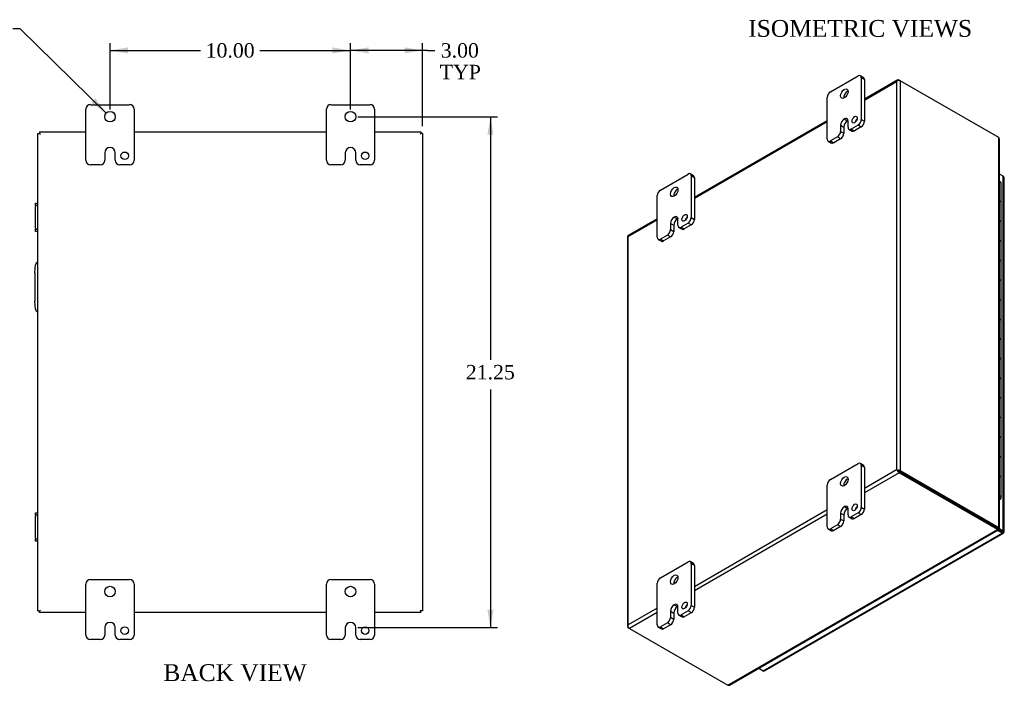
# Model space of a CAD drawing. Header units: inches. Extents: x 2 to 119, y 1 to 79.
# Tile 6 of 7: x 78 to 119, y 25 to 53. Entities that reach past the tile are written whole.
import ezdxf
from ezdxf.enums import TextEntityAlignment as Align

# ---------------------------------------------------------------- set-up
doc = ezdxf.new("R2010")
doc.units = ezdxf.units.IN
doc.header["$MEASUREMENT"] = 0
for name, color, linetype in [('COM40153-2', 7, 'CONTINUOUS'), ('COM42667', 7, 'CONTINUOUS'), ('COM48425', 7, 'CONTINUOUS'), ('COM71780-6', 7, 'CONTINUOUS'), ('DEFAULT', 7, 'CONTINUOUS'), ('FET07710', 7, 'CONTINUOUS'), ('HNG10620-16B', 7, 'CONTINUOUS'), ('HNG10620-16C', 7, 'CONTINUOUS'), ('HNG10620-16P', 7, 'CONTINUOUS')]:
    doc.layers.add(name, color=color, linetype=linetype)
doc.styles.add('SEACAD_SOLID_EDGE_ANSI1_SY', font='txt')
doc.styles.add('SEACAD_TIMES_NEW_ROMAN', font='times.ttf')

# ---------------------------------------------------------------- blocks, each defined once
blk = doc.blocks.new('GDIMGGROUP11')
at = {"layer": 'DEFAULT', "linetype": 'Continuous'}
for points in [[(82.546, 51.909), (81.796, 51.784), (82.546, 51.659)], [(91.046, 51.909), (91.046, 51.659), (91.796, 51.784)]]:
    blk.add_hatch(color=136, dxfattribs=at).paths.add_polyline_path(points)
at = {"layer": 'DEFAULT', "color": 136, "linetype": 'Continuous'}
for p, q in [((81.796, 49.327), (81.796, 52.084)), ((91.796, 49.327), (91.796, 52.084)), ((81.796, 51.784), (85.562, 51.784)), ((88.03, 51.784), (91.796, 51.784))]:
    blk.add_line(p, q, dxfattribs=at)
at = {"layer": 'DEFAULT', "color": 136, "linetype": 'Continuous', "style": 'SEACAD_TIMES_NEW_ROMAN'}
blk.add_text('10.00', height=0.6, dxfattribs=at).set_placement((85.772, 52.084), align=Align.TOP_LEFT)
blk = doc.blocks.new('GDIMGGROUP12')
at = {"layer": 'DEFAULT', "linetype": 'Continuous'}
for points in [[(92.546, 51.909), (91.796, 51.784), (92.546, 51.659)], [(94.046, 51.909), (94.046, 51.659), (94.796, 51.784)]]:
    blk.add_hatch(color=136, dxfattribs=at).paths.add_polyline_path(points)
at = {"layer": 'DEFAULT', "color": 136, "linetype": 'Continuous'}
for p, q in [((91.796, 49.546), (91.796, 52.084)), ((94.796, 48.63), (94.796, 52.084)), ((94.997, 51.784), (91.796, 51.784)), ((94.997, 51.784), (95.297, 51.784))]:
    blk.add_line(p, q, dxfattribs=at)
at = {"layer": 'DEFAULT', "color": 136, "linetype": 'Continuous', "style": 'SEACAD_TIMES_NEW_ROMAN'}
for s, p in [('3.00', (95.549, 52.084)), ('TYP', (95.507, 51.184))]:
    blk.add_text(s, height=0.6, dxfattribs=at).set_placement(p, align=Align.TOP_LEFT)
blk = doc.blocks.new('GDIMGGROUP13')
at = {"layer": 'DEFAULT', "linetype": 'Continuous'}
for points in [[(97.739, 48.277), (97.614, 49.027), (97.489, 48.277)], [(97.739, 28.527), (97.489, 28.527), (97.614, 27.777)]]:
    blk.add_hatch(color=136, dxfattribs=at).paths.add_polyline_path(points)
at = {"layer": 'DEFAULT', "color": 136, "linetype": 'Continuous'}
for p, q in [((92.096, 49.027), (97.914, 49.027)), ((97.614, 49.027), (97.614, 38.912)), ((97.614, 37.68), (97.614, 27.777)), ((92.097, 27.777), (97.914, 27.777))]:
    blk.add_line(p, q, dxfattribs=at)
at = {"layer": 'DEFAULT', "color": 136, "linetype": 'Continuous', "style": 'SEACAD_TIMES_NEW_ROMAN'}
blk.add_text('21.25', height=0.6, dxfattribs=at).set_placement((96.59, 38.702), align=Align.TOP_LEFT)
blk = doc.blocks.new('GDIMGGROUP22')
at = {"layer": 'DEFAULT', "linetype": 'Continuous'}
blk.add_hatch(color=136, dxfattribs=at).paths.add_polyline_path([(81.015, 49.614), (81.64, 49.18), (81.19, 49.793)])
at = {"layer": 'DEFAULT', "color": 136, "linetype": 'Continuous'}
for p, q in [((78.053, 52.676), (77.753, 52.676)), ((81.64, 49.18), (78.053, 52.676))]:
    blk.add_line(p, q, dxfattribs=at)
for s, style, p in [('O', 'SEACAD_SOLID_EDGE_ANSI1_SY', (74.906, 52.976)), ('0.44', 'SEACAD_TIMES_NEW_ROMAN', (75.95, 52.976)), ('TYP', 'SEACAD_TIMES_NEW_ROMAN', (75.385, 52.076))]:
    blk.add_text(s, height=0.6, dxfattribs=dict(at, style=style)).set_placement(p, align=Align.TOP_LEFT)

msp = doc.modelspace()

# ---------------------------------------------------------------- linework, layer by layer
at = {"layer": 'COM40153-2', "color": 7}
for p, q in [((78.671, 42.528), (78.7, 42.862)), ((78.671, 42.528), (78.671, 41.357)), ((78.7, 41.023), (78.671, 41.357))]:
    msp.add_line(p, q, dxfattribs=at)
for centre, start, end in [((78.825, 42.851), 103.3006, 175), ((78.825, 41.033), 185, 256.6994)]:
    msp.add_arc(centre, 0.125, start, end, dxfattribs=at)
at = {"layer": 'COM42667', "color": 7}
for p, q in [((78.7, 45.334), (78.7, 45.429)), ((78.7, 45.429), (78.796, 45.429)), ((78.7, 45.334), (78.7, 45.286)), ((78.796, 45.334), (78.7, 45.334)), ((78.7, 44.394), (78.7, 45.286)), ((78.7, 44.394), (78.7, 44.346)), ((78.7, 44.251), (78.7, 44.346)), ((78.7, 44.346), (78.796, 44.346)), ((78.796, 44.251), (78.7, 44.251)), ((78.7, 32.458), (78.7, 32.553)), ((78.7, 32.553), (78.796, 32.553)), ((78.7, 32.458), (78.7, 32.41)), ((78.796, 32.458), (78.7, 32.458)), ((78.7, 31.518), (78.7, 32.41)), ((78.7, 31.518), (78.7, 31.47)), ((78.7, 31.375), (78.7, 31.47)), ((78.7, 31.47), (78.796, 31.47)), ((78.796, 31.375), (78.7, 31.375))]:
    msp.add_line(p, q, dxfattribs=at)
at = {"layer": 'COM48425', "color": 7}
for p, q in [((114.555, 50.553), (113.169, 49.753)), ((113.169, 49.716), (114.507, 50.489)), ((114.507, 50.489), (114.507, 34.335)), ((114.537, 50.53), (114.537, 50.53)), ((114.609, 50.547), (114.66, 50.518)), ((118.75, 48.157), (114.66, 50.518)), ((114.66, 50.518), (114.66, 34.306)), ((111.623, 48.86), (106.098, 45.67)), ((106.098, 45.634), (111.623, 48.823)), ((78.796, 48.33), (78.868, 48.33)), ((78.796, 28.474), (78.796, 48.33)), ((78.868, 48.402), (78.868, 48.33)), ((78.868, 48.402), (80.796, 48.402)), ((78.868, 48.33), (78.904, 48.294)), ((78.868, 48.33), (78.904, 48.294)), ((82.796, 48.402), (90.796, 48.402)), ((92.796, 48.402), (94.724, 48.402)), ((94.724, 48.33), (94.688, 48.294)), ((94.724, 48.33), (94.688, 48.294)), ((94.724, 48.402), (94.724, 48.33)), ((94.796, 48.33), (94.724, 48.33)), ((94.796, 48.33), (94.796, 28.474)), ((118.75, 31.944), (118.75, 48.157)), ((118.781, 31.925), (118.781, 48.087)), ((104.552, 44.777), (103.343, 44.08)), ((103.346, 44.045), (104.552, 44.741)), ((103.315, 44.03), (103.315, 27.818)), ((103.346, 27.891), (103.346, 44.045)), ((114.507, 34.335), (113.169, 33.563)), ((114.609, 34.217), (113.169, 33.386)), ((114.558, 34.306), (114.507, 34.335)), ((114.537, 34.318), (114.609, 34.276)), ((114.537, 34.318), (114.609, 34.276)), ((114.609, 34.276), (118.699, 31.915)), ((118.699, 31.915), (114.609, 34.276)), ((118.699, 31.856), (114.609, 34.217)), ((114.66, 34.306), (118.75, 31.944)), ((111.623, 32.67), (106.098, 29.48)), ((111.623, 32.493), (106.098, 29.304)), ((118.699, 31.915), (118.75, 31.944)), ((107.487, 25.383), (118.699, 31.856)), ((107.563, 25.39), (118.731, 31.838)), ((118.699, 31.915), (118.699, 31.856)), ((118.72, 31.888), (118.7, 31.9)), ((118.7, 31.9), (118.72, 31.888)), ((118.7, 31.893), (118.732, 31.875)), ((118.713, 31.922), (118.733, 31.91)), ((118.733, 31.91), (118.713, 31.922)), ((118.719, 31.925), (118.75, 31.907)), ((118.72, 31.888), (118.732, 31.875)), ((118.733, 31.91), (118.75, 31.907)), ((78.796, 28.474), (78.868, 28.474)), ((78.868, 28.474), (78.904, 28.51)), ((78.868, 28.474), (78.904, 28.51)), ((78.868, 28.402), (78.868, 28.474)), ((80.796, 28.402), (78.868, 28.402)), ((90.796, 28.402), (82.796, 28.402)), ((94.724, 28.402), (92.796, 28.402)), ((94.724, 28.474), (94.688, 28.51)), ((94.724, 28.474), (94.688, 28.51)), ((94.796, 28.474), (94.724, 28.474)), ((94.724, 28.402), (94.724, 28.474)), ((104.552, 28.587), (103.346, 27.891)), ((104.552, 28.411), (103.397, 27.744)), ((103.325, 27.845), (103.325, 27.845)), ((103.397, 27.744), (103.346, 27.774)), ((103.397, 27.744), (107.487, 25.383))]:
    msp.add_line(p, q, dxfattribs=at)
for centre, start, end in [((118.689, 48.087), 0, 48.6182), ((107.517, 25.47), 251.3818, 300)]:
    msp.add_arc(centre, 0.0923, start, end, dxfattribs=at)
for centre, major_axis, ratio, start_param, end_param in [((114.584, 50.444), (0.076, 0.132), 0.577982, 1.231508, 1.571345), ((114.584, 50.444), (0.076, 0.132), 0.577982, 1.230411, 1.570248), ((114.609, 50.459), (0.054, -0.0935), 0.57735, 2.356194, 3.587154), ((114.584, 50.474), (0.108, 0), 0.57735, 0.785398, 2.016358), ((103.423, 44.03), (0.108, 0), 0.57735, 2.696031, 3.141593), ((103.397, 43.986), (0.054, -0.0935), 0.57735, 3.141593, 3.587154), ((103.423, 44.001), (-0.108, 0.062), 0.000948, 0.445015, 0.784852), ((103.423, 44.001), (-0.108, 0.062), 0.000948, -0.784852, -0.445015), ((114.584, 34.291), (-0.108, 0.062), 0.000948, -1.124689, -0.784852), ((114.584, 34.291), (-0.108, 0.062), 0.000948, 0.784852, 1.124689), ((114.584, 34.262), (0.108, 0), 0.57735, 0.785398, 2.016358), ((114.609, 34.306), (0.054, -0.0935), 0.57735, 4.266828, 5.497787), ((114.584, 34.291), (0.036, -0.0207), 0.000948, 0.785944, 2.356741), ((114.584, 34.291), (0.036, -0.0208), 0.000948, 3.926445, 5.497241), ((103.423, 27.818), (0.108, 0), 0.57735, 2.696031, 3.926991), ((103.423, 27.847), (-0.076, -0.132), 0.577982, 4.71184, 5.051677), ((103.423, 27.847), (-0.076, -0.132), 0.577982, 4.712938, 5.052774), ((103.397, 27.832), (0.054, -0.0935), 0.57735, 4.266828, 5.497787)]:
    msp.add_ellipse(centre, major_axis=major_axis, ratio=ratio, start_param=start_param, end_param=end_param, dxfattribs=at)
for points, knots in [([(118.75, 31.907), (118.76, 31.908), (118.768, 31.911), (118.779, 31.917), (118.781, 31.921), (118.781, 31.929), (118.779, 31.933), (118.768, 31.94), (118.76, 31.943), (118.75, 31.944)], [0, 0, 0, 0, 0.25, 0.25, 0.5, 0.5, 0.75, 0.75, 1, 1, 1, 1]), ([(118.732, 31.875), (118.735, 31.865), (118.737, 31.857), (118.736, 31.844), (118.734, 31.84), (118.728, 31.836), (118.723, 31.837), (118.712, 31.843), (118.705, 31.848), (118.699, 31.856)], [0, 0, 0, 0, 0.25, 0.25, 0.5, 0.5, 0.75, 0.75, 1, 1, 1, 1]), ([(118.706, 31.919), (118.711, 31.921), (118.717, 31.923), (118.72, 31.925), (118.72, 31.925)], [0, 0, 0, 0, 0.3999996, 0.7999992, 0.7999992, 0.7999992, 0.7999992])]:
    msp.add_open_spline(points, degree=3, knots=knots, dxfattribs=at)
msp.add_open_spline([(118.7, 31.893), (118.701, 31.893), (118.7, 31.898), (118.699, 31.906)], degree=3, dxfattribs=at)
at = {"layer": 'COM71780-6', "color": 7}
for p, q in [((118.943, 46.547), (118.781, 46.64)), ((118.943, 31.801), (118.943, 46.547)), ((118.974, 31.757), (118.974, 46.503)), ((118.406, 32.084), (118.406, 32.084)), ((118.434, 32.068), (118.434, 32.068)), ((108.961, 25.979), (118.892, 31.712)), ((109.015, 25.974), (118.946, 31.707)), ((118.892, 31.712), (118.703, 31.822)), ((118.734, 31.862), (118.892, 31.771)), ((118.892, 31.771), (118.734, 31.862)), ((118.756, 31.909), (118.943, 31.801)), ((118.892, 31.771), (118.892, 31.771)), ((118.892, 31.771), (118.892, 31.771)), ((118.892, 31.771), (118.943, 31.742)), ((118.964, 31.73), (118.892, 31.771)), ((118.964, 31.73), (118.892, 31.771)), ((108.772, 26.088), (108.961, 25.979))]:
    msp.add_line(p, q, dxfattribs=at)
for centre, major_axis, ratio, start_param, end_param in [((118.866, 46.503), (-0.108, 0), 0.57735, 3.141593, 3.926991), ((118.866, 31.786), (-0.036, 0.0207), 0.000948, 2.356741, 3.927537), ((118.866, 31.786), (-0.036, 0.0208), 0.000948, 2.355648, 3.926445), ((118.892, 31.801), (-0.054, 0.0935), 0.57735, 2.356194, 3.587154), ((118.866, 31.757), (-0.108, 0), 0.57735, 2.696031, 3.926991), ((118.866, 31.786), (0.108, -0.062), 0.000948, -0.784852, -0.445015), ((118.866, 31.786), (0.108, -0.062), 0.000948, 0.445015, 0.784852), ((108.961, 26.067), (-0.054, 0.0935), 0.57735, 2.356194, 3.141593)]:
    msp.add_ellipse(centre, major_axis=major_axis, ratio=ratio, start_param=start_param, end_param=end_param, dxfattribs=at)
at = {"layer": 'FET07710', "color": 7}
for p, q in [((111.755, 50.059), (112.904, 50.723)), ((113.13, 50.656), (112.998, 50.732)), ((113.037, 50.646), (113.037, 48.911)), ((113.169, 50.57), (113.037, 50.646)), ((113.169, 50.57), (113.169, 48.835)), ((111.623, 48.095), (111.623, 49.83)), ((80.796, 47.215), (80.796, 49.34)), ((80.984, 49.527), (82.609, 49.527)), ((82.796, 49.34), (82.796, 47.215)), ((90.796, 47.215), (90.796, 49.34)), ((90.984, 49.527), (92.609, 49.527)), ((92.796, 49.34), (92.796, 47.215)), ((112.33, 48.936), (112.33, 48.936)), ((112.33, 48.936), (112.463, 48.86)), ((112.33, 48.936), (112.462, 48.86)), ((112.463, 48.86), (112.462, 48.86)), ((112.484, 48.592), (112.484, 48.847)), ((113.037, 48.911), (113.169, 48.835)), ((112.176, 48.669), (112.176, 48.414)), ((112.176, 48.669), (112.308, 48.593)), ((112.176, 48.414), (112.308, 48.337)), ((112.308, 48.593), (112.308, 48.337)), ((112.523, 48.506), (112.656, 48.43)), ((112.904, 48.681), (112.617, 48.515)), ((112.617, 48.515), (112.749, 48.439)), ((113.037, 48.605), (112.749, 48.439)), ((113.037, 48.605), (112.904, 48.681)), ((111.662, 48.009), (111.794, 47.932)), ((112.043, 48.184), (111.755, 48.018)), ((111.755, 48.018), (111.888, 47.942)), ((112.175, 48.108), (111.888, 47.942)), ((112.175, 48.108), (112.043, 48.184)), ((81.578, 47.527), (81.578, 47.215)), ((81.797, 47.745), (81.796, 47.745)), ((82.015, 47.215), (82.015, 47.527)), ((91.578, 47.527), (91.578, 47.215)), ((91.797, 47.745), (91.796, 47.745)), ((92.015, 47.215), (92.015, 47.527)), ((81.391, 47.027), (80.984, 47.027)), ((82.609, 47.027), (82.202, 47.027)), ((91.391, 47.027), (90.984, 47.027)), ((92.609, 47.027), (92.202, 47.027)), ((104.684, 45.977), (105.833, 46.64)), ((106.059, 46.573), (105.927, 46.649)), ((105.966, 46.564), (105.966, 44.829)), ((106.098, 46.487), (105.966, 46.564)), ((106.098, 46.487), (106.098, 44.752)), ((104.552, 44.012), (104.552, 45.747)), ((105.259, 44.854), (105.259, 44.853)), ((105.259, 44.854), (105.391, 44.777)), ((105.259, 44.853), (105.391, 44.777)), ((105.391, 44.777), (105.391, 44.777)), ((105.413, 44.51), (105.413, 44.765)), ((105.966, 44.829), (106.098, 44.752)), ((105.105, 44.586), (105.105, 44.331)), ((105.105, 44.586), (105.237, 44.51)), ((105.105, 44.331), (105.237, 44.255)), ((105.237, 44.51), (105.237, 44.255)), ((105.452, 44.424), (105.584, 44.347)), ((105.833, 44.599), (105.546, 44.433)), ((105.546, 44.433), (105.678, 44.357)), ((105.966, 44.523), (105.678, 44.357)), ((105.966, 44.523), (105.833, 44.599)), ((104.591, 43.926), (104.723, 43.85)), ((104.972, 44.102), (104.684, 43.936)), ((104.684, 43.936), (104.817, 43.859)), ((105.104, 44.025), (104.817, 43.859)), ((105.104, 44.025), (104.972, 44.102)), ((111.755, 33.933), (112.904, 34.597)), ((113.13, 34.53), (112.998, 34.606)), ((113.037, 34.52), (113.037, 32.785)), ((113.169, 34.444), (113.037, 34.52)), ((113.169, 34.444), (113.169, 32.709)), ((111.623, 31.969), (111.623, 33.704)), ((112.33, 32.81), (112.33, 32.81)), ((112.33, 32.81), (112.463, 32.734)), ((112.33, 32.81), (112.462, 32.734)), ((113.037, 32.785), (113.169, 32.709)), ((112.176, 32.543), (112.176, 32.288)), ((112.176, 32.543), (112.308, 32.467)), ((112.308, 32.467), (112.308, 32.212)), ((112.463, 32.734), (112.462, 32.734)), ((112.484, 32.466), (112.484, 32.721)), ((112.523, 32.38), (112.656, 32.304)), ((112.904, 32.556), (112.617, 32.39)), ((112.617, 32.39), (112.749, 32.313)), ((113.037, 32.479), (112.749, 32.313)), ((113.037, 32.479), (112.904, 32.556)), ((112.043, 32.058), (111.755, 31.892)), ((112.175, 31.982), (111.888, 31.816)), ((112.175, 31.982), (112.043, 32.058)), ((112.176, 32.288), (112.308, 32.212)), ((111.662, 31.883), (111.794, 31.807)), ((111.755, 31.892), (111.888, 31.816)), ((104.684, 29.851), (105.833, 30.514)), ((106.059, 30.447), (105.927, 30.524)), ((105.966, 30.438), (105.966, 28.703)), ((106.098, 30.361), (105.966, 30.438)), ((106.098, 30.361), (106.098, 28.626)), ((80.796, 27.465), (80.796, 29.59)), ((80.984, 29.777), (82.609, 29.777)), ((82.796, 29.59), (82.796, 27.465)), ((90.796, 27.465), (90.796, 29.59)), ((90.984, 29.777), (92.609, 29.777)), ((92.796, 29.59), (92.796, 27.465)), ((104.552, 27.886), (104.552, 29.621)), ((105.259, 28.728), (105.259, 28.728)), ((105.259, 28.728), (105.391, 28.652)), ((105.259, 28.728), (105.391, 28.651)), ((105.966, 28.703), (106.098, 28.626)), ((105.105, 28.461), (105.105, 28.206)), ((105.105, 28.461), (105.237, 28.384)), ((105.237, 28.384), (105.237, 28.129)), ((105.391, 28.652), (105.391, 28.651)), ((105.413, 28.384), (105.413, 28.639)), ((105.452, 28.298), (105.584, 28.222)), ((105.833, 28.473), (105.546, 28.307)), ((105.546, 28.307), (105.678, 28.231)), ((105.966, 28.397), (105.678, 28.231)), ((105.966, 28.397), (105.833, 28.473)), ((81.797, 27.995), (81.796, 27.995)), ((91.797, 27.995), (91.796, 27.995)), ((104.972, 27.976), (104.684, 27.81)), ((105.104, 27.9), (104.817, 27.733)), ((105.104, 27.9), (104.972, 27.976)), ((105.105, 28.206), (105.237, 28.129)), ((81.578, 27.777), (81.578, 27.465)), ((82.015, 27.465), (82.015, 27.777)), ((91.578, 27.777), (91.578, 27.465)), ((92.015, 27.465), (92.015, 27.777)), ((104.591, 27.8), (104.723, 27.724)), ((104.684, 27.81), (104.817, 27.733)), ((81.391, 27.277), (80.984, 27.277)), ((82.609, 27.277), (82.202, 27.277)), ((91.391, 27.277), (90.984, 27.277)), ((92.609, 27.277), (92.202, 27.277))]:
    msp.add_line(p, q, dxfattribs=at)
for centre, radius in [((81.796, 49.027), 0.219), ((91.796, 49.027), 0.219), ((82.406, 47.402), 0.156), ((92.406, 47.402), 0.156), ((81.796, 29.277), 0.219), ((91.796, 29.277), 0.219), ((82.406, 27.652), 0.156), ((92.406, 27.652), 0.156)]:
    msp.add_circle(centre, radius, dxfattribs=at)
for centre, radius, start, end in [((80.984, 49.34), 0.188, 90, 180), ((82.609, 49.34), 0.188, 0, 90), ((90.984, 49.34), 0.188, 90, 180), ((92.609, 49.34), 0.188, 0, 90), ((81.796, 47.527), 0.218, 90, 180), ((81.797, 47.527), 0.218, 0, 90), ((91.796, 47.527), 0.218, 90, 180), ((91.797, 47.527), 0.218, 0, 90), ((80.984, 47.215), 0.188, 180, 270), ((81.391, 47.215), 0.188, 270, 0), ((82.202, 47.215), 0.188, 180, 270), ((82.609, 47.215), 0.188, 270, 0), ((90.984, 47.215), 0.188, 180, 270), ((91.391, 47.215), 0.188, 270, 0), ((92.202, 47.215), 0.188, 180, 270), ((92.609, 47.215), 0.188, 270, 0), ((80.984, 29.59), 0.188, 90, 180), ((82.609, 29.59), 0.188, 0, 90), ((90.984, 29.59), 0.188, 90, 180), ((92.609, 29.59), 0.188, 0, 90), ((81.796, 27.777), 0.218, 90, 180), ((81.797, 27.777), 0.218, 0, 90), ((91.796, 27.777), 0.218, 90, 180), ((91.797, 27.777), 0.218, 0, 90), ((80.984, 27.465), 0.188, 180, 270), ((81.391, 27.465), 0.188, 270, 0), ((82.202, 27.465), 0.188, 180, 270), ((82.609, 27.465), 0.188, 270, 0), ((90.984, 27.465), 0.188, 180, 270), ((91.391, 27.465), 0.188, 270, 0), ((92.202, 27.465), 0.188, 180, 270), ((92.609, 27.465), 0.188, 270, 0)]:
    msp.add_arc(centre, radius, start, end, dxfattribs=at)
for centre, major_axis, start_param, end_param in [((112.904, 50.57), (-0.094, -0.162), 2.356194, 3.926991), ((113.037, 50.493), (-0.094, -0.162), 2.356194, 3.141593), ((111.755, 49.906), (0.094, 0.162), 0.785398, 2.356194), ((112.462, 49.906), (0.109, 0.189), 0.649107, 2.492486), ((112.33, 48.758), (0.109, 0.189), 0.785398, 2.356194), ((112.462, 48.682), (0.109, 0.189), 0.785398, 2.356194), ((112.33, 48.758), (-0.109, -0.189), 2.356194, 3.926991), ((112.463, 48.682), (-0.109, -0.189), 3.793313, 3.926991), ((112.893, 48.828), (0.078, 0.135), 1.008936, 2.132657), ((112.904, 48.835), (-0.094, -0.162), 0.785398, 2.356194), ((113.037, 48.758), (0.094, 0.162), 3.926991, 5.497787), ((112.043, 48.337), (-0.094, -0.162), 0.785398, 2.356194), ((112.175, 48.261), (0.094, 0.162), 3.926991, 5.497787), ((112.617, 48.669), (0.094, 0.162), 2.356194, 3.926991), ((112.749, 48.592), (0.094, 0.162), 3.141593, 3.926991), ((111.755, 48.171), (0.094, 0.162), 2.356194, 3.926991), ((111.888, 48.095), (0.094, 0.162), 3.141593, 3.926991), ((105.833, 46.487), (-0.094, -0.162), 2.356194, 3.926991), ((105.966, 46.411), (-0.094, -0.162), 2.356194, 3.141593), ((104.684, 45.824), (0.094, 0.162), 0.785398, 2.356194), ((105.391, 45.824), (0.109, 0.189), 0.649107, 2.492486), ((105.259, 44.675), (0.109, 0.189), 0.785398, 2.356194), ((105.391, 44.599), (0.109, 0.189), 0.785398, 2.356194), ((105.259, 44.676), (-0.109, -0.189), 2.356194, 3.926991), ((105.391, 44.599), (-0.109, -0.189), 3.793313, 3.926991), ((105.822, 44.746), (0.078, 0.135), 1.008936, 2.132657), ((105.833, 44.752), (-0.094, -0.162), 0.785398, 2.356194), ((105.966, 44.676), (0.094, 0.162), 3.926991, 5.497787), ((104.972, 44.255), (-0.094, -0.162), 0.785398, 2.356194), ((105.104, 44.178), (0.094, 0.162), 3.926991, 5.497787), ((105.546, 44.586), (0.094, 0.162), 2.356194, 3.926991), ((105.678, 44.51), (0.094, 0.162), 3.141593, 3.926991), ((104.684, 44.089), (0.094, 0.162), 2.356194, 3.926991), ((104.817, 44.012), (0.094, 0.162), 3.141593, 3.926991), ((112.904, 34.444), (-0.094, -0.162), 2.356194, 3.926991), ((113.037, 34.367), (-0.094, -0.162), 2.356194, 3.141593), ((111.755, 33.78), (0.094, 0.162), 0.785398, 2.356194), ((112.462, 33.781), (0.109, 0.189), 0.649107, 2.492486), ((112.33, 32.632), (0.109, 0.189), 0.785398, 2.356194), ((112.33, 32.632), (-0.109, -0.189), 2.356194, 3.926991), ((112.893, 32.703), (0.078, 0.135), 1.008936, 2.132657), ((112.904, 32.709), (-0.094, -0.162), 0.785398, 2.356194), ((112.462, 32.556), (0.109, 0.189), 0.785398, 2.356194), ((112.463, 32.556), (-0.109, -0.189), 3.793313, 3.926991), ((112.617, 32.543), (0.094, 0.162), 2.356194, 3.926991), ((113.037, 32.632), (0.094, 0.162), 3.926991, 5.497787), ((111.755, 32.045), (0.094, 0.162), 2.356194, 3.926991), ((112.043, 32.211), (-0.094, -0.162), 0.785398, 2.356194), ((112.175, 32.135), (0.094, 0.162), 3.926991, 5.497787), ((112.749, 32.466), (0.094, 0.162), 3.141593, 3.926991), ((111.888, 31.969), (0.094, 0.162), 3.141593, 3.926991), ((105.833, 30.361), (-0.094, -0.162), 2.356194, 3.926991), ((105.966, 30.285), (-0.094, -0.162), 2.356194, 3.141593), ((104.684, 29.698), (0.094, 0.162), 0.785398, 2.356194), ((105.391, 29.698), (0.109, 0.189), 0.649107, 2.492486), ((105.259, 28.55), (0.109, 0.189), 0.785398, 2.356194), ((105.259, 28.55), (-0.109, -0.189), 2.356194, 3.926991), ((105.391, 28.474), (-0.109, -0.189), 3.793313, 3.926991), ((105.822, 28.62), (0.078, 0.135), 1.008936, 2.132657), ((105.833, 28.626), (-0.094, -0.162), 0.785398, 2.356194), ((105.391, 28.473), (0.109, 0.189), 0.785398, 2.356194), ((105.546, 28.46), (0.094, 0.162), 2.356194, 3.926991), ((105.966, 28.55), (0.094, 0.162), 3.926991, 5.497787), ((104.684, 27.963), (0.094, 0.162), 2.356194, 3.926991), ((104.972, 28.129), (-0.094, -0.162), 0.785398, 2.356194), ((105.104, 28.053), (0.094, 0.162), 3.926991, 5.497787), ((105.678, 28.384), (0.094, 0.162), 3.141593, 3.926991), ((104.817, 27.886), (0.094, 0.162), 3.141593, 3.926991)]:
    msp.add_ellipse(centre, major_axis=major_axis, ratio=0.57735, start_param=start_param, end_param=end_param, dxfattribs=at)
for centre, major_axis in [((112.33, 49.983), (0.109, 0.189)), ((112.761, 48.905), (0.078, 0.135)), ((105.259, 45.9), (0.109, 0.189)), ((105.69, 44.822), (0.078, 0.135)), ((112.33, 33.857), (0.109, 0.189)), ((112.761, 32.779), (0.078, 0.135)), ((105.259, 29.774), (0.109, 0.189)), ((105.69, 28.696), (0.078, 0.135))]:
    msp.add_ellipse(centre, major_axis=major_axis, ratio=0.57735, dxfattribs=at)
at = {"layer": 'HNG10620-16B', "color": 7}
for p, q in [((118.854, 44.619), (118.854, 45.436)), ((118.854, 42.986), (118.854, 43.803)), ((118.854, 41.353), (118.854, 42.17)), ((118.854, 39.72), (118.854, 40.537)), ((118.854, 38.087), (118.854, 38.904)), ((118.854, 36.454), (118.854, 37.271)), ((118.854, 34.821), (118.854, 35.638)), ((118.854, 33.188), (118.854, 34.005))]:
    msp.add_line(p, q, dxfattribs=at)
for centre, major_axis, start_param, end_param in [((118.7, 45.436), (-0.154, 0), 3.141593, 4.157881), ((118.7, 44.619), (-0.154, 0), 3.141593, 4.157881), ((118.7, 43.803), (-0.154, 0), 3.141593, 4.157881), ((118.7, 42.986), (-0.154, 0), 3.141593, 4.157881), ((118.7, 42.17), (-0.154, 0), 3.141593, 4.157881), ((118.7, 41.353), (-0.154, 0), 3.141593, 4.157881), ((118.7, 40.537), (-0.154, 0), 3.141593, 4.157881), ((118.7, 39.72), (-0.154, 0), 3.141593, 4.157881), ((118.7, 38.904), (-0.154, 0), 3.141593, 4.157881), ((118.7, 38.087), (-0.154, 0), 3.141593, 4.157881), ((118.7, 37.271), (-0.154, 0), 3.141593, 4.157881), ((118.7, 36.454), (-0.154, 0), 3.141593, 4.157881), ((118.7, 35.638), (-0.154, 0), 3.141593, 4.157881), ((118.7, 34.821), (-0.154, 0), 3.141593, 4.157881), ((118.7, 34.005), (-0.154, 0), 3.141593, 4.157881), ((118.7, 33.188), (-0.154, 0), 2.125304, 4.157881), ((118.7, 33.188), (-0.0938, 0), 2.612966, 3.670219)]:
    msp.add_ellipse(centre, major_axis=major_axis, ratio=0.57735, start_param=start_param, end_param=end_param, dxfattribs=at)
at = {"layer": 'HNG10620-16C', "color": 7}
for p, q in [((118.854, 45.436), (118.854, 46.252)), ((118.854, 43.803), (118.854, 44.619)), ((118.854, 42.17), (118.854, 42.986)), ((118.854, 40.537), (118.854, 41.353)), ((118.854, 38.904), (118.854, 39.72)), ((118.854, 37.271), (118.854, 38.087)), ((118.854, 35.638), (118.854, 36.454)), ((118.854, 34.005), (118.854, 34.821))]:
    msp.add_line(p, q, dxfattribs=at)
for centre in [(118.7, 46.252), (118.7, 45.436), (118.7, 44.619), (118.7, 43.803), (118.7, 42.986), (118.7, 42.17), (118.7, 41.353), (118.7, 40.537), (118.7, 39.72), (118.7, 38.904), (118.7, 38.087), (118.7, 37.271), (118.7, 36.454), (118.7, 35.638), (118.7, 34.821), (118.7, 34.005)]:
    msp.add_ellipse(centre, major_axis=(0.154, 0), ratio=0.57735, start_param=0, end_param=1.016289, dxfattribs=at)
at = {"layer": 'HNG10620-16P', "color": 7}
msp.add_ellipse((118.7, 33.188), major_axis=(-0.0938, 0), ratio=0.57735, start_param=2.612966, end_param=3.670219, dxfattribs=at)

# ---------------------------------------------------------------- block references
at = {"layer": 'DEFAULT', "color": 7}
for name in ['GDIMGGROUP22', 'GDIMGGROUP11', 'GDIMGGROUP12', 'GDIMGGROUP13']:
    msp.add_blockref(name, (0, 0), dxfattribs=at)

# ---------------------------------------------------------------- texts
at = {"layer": 'DEFAULT', "color": 7, "style": 'SEACAD_TIMES_NEW_ROMAN'}
for s, p in [('ISOMETRIC VIEWS', (108.336, 53.049)), ('BACK VIEW', (84.015, 26.255))]:
    msp.add_text(s, height=0.7, dxfattribs=at).set_placement(p, align=Align.TOP_LEFT)

doc.saveas('drawing.dxf')
